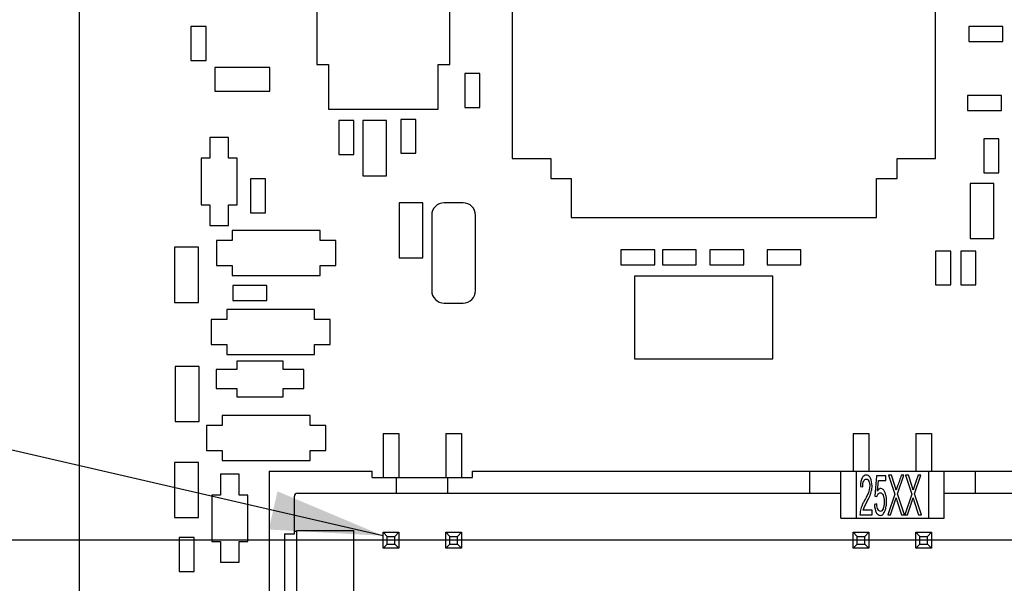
# Model space of a CAD drawing. Header units: inches. Extents: x 0 to 22, y 0 to 17.
# Tile 6 of 22: x 7.866 to 9.437, y 10.654 to 11.552. Entities that reach past the tile are written whole.
import ezdxf

# ---------------------------------------------------------------- set-up
doc = ezdxf.new("R2010")
doc.units = ezdxf.units.IN
doc.header["$LTSCALE"] = 1.21
doc.header["$MEASUREMENT"] = 0
doc.layers.get('0').update_dxf_attribs({"linetype": 'CONTINUOUS'})
for name, color, linetype in [('DETAIL', 7, 'CONTINUOUS'), ('DIMENSIONS', 7, 'CONTINUOUS'), ('ECAD_695967_01_85_SOM8', 7, 'CONTINUOUS'), ('ECAD_697622_01_63_TQF100_REV3', 7, 'CONTINUOUS'), ('ECAD_711836_01_24_R_2_0603_PKO_', 7, 'CONTINUOUS'), ('ECAD_712572_01_16_R_2_0402_PKO_', 7, 'CONTINUOUS'), ('ECAD_713147_01_37_R_2_0603_PKO_', 7, 'CONTINUOUS'), ('ECAD_714786_01_16_R_2_0402_PKO_', 7, 'CONTINUOUS'), ('ECAD_715793_01_24_C_2_0402_PKO_', 7, 'CONTINUOUS'), ('ECAD_715895_01_70_C1206_REV1', 7, 'CONTINUOUS'), ('ECAD_716657_01_35_C_2_0603_PKO_', 7, 'CONTINUOUS'), ('ECAD_716665_01_22_C_2_0402_PKO_', 7, 'CONTINUOUS'), ('ECAD_724796_01_59_XTL_2_SX532_3', 7, 'CONTINUOUS'), ('ECAD_730200_01_53_CR_2_SOD123_R', 7, 'CONTINUOUS'), ('ECAD_730620_01_24_R_2_0402_PKO_', 7, 'CONTINUOUS'), ('ECAD_730847_01_31_CR_2_1SS353', 7, 'CONTINUOUS'), ('ECAD_C0402_SPARE_24_2_0402_PKO_', 7, 'CONTINUOUS'), ('ECAD_C0603_SPARE_35_2_0603_PKO_', 7, 'CONTINUOUS')]:
    doc.layers.add(name, color=color, linetype=linetype)
doc.styles.get("Standard").update_dxf_attribs({"font": 'txt', "width": 0.8})
doc.dimstyles.new('DIMSTYLE_3', dxfattribs={"dimtxt": 0.125, "dimasz": 0.18, "dimexe": 0.125, "dimexo": 0.0625, "dimgap": 0.03125, "dimtad": 0, "dimtih": 1, "dimtoh": 1, "dimdsep": 46, "dimtxsty": 'STANDARD', "dimblk": '_FILLED', "dimblk1": '_FILLED', "dimblk2": '_FILLED', "dimcen": 0.09, "dimadec": 0, "dimazin": 0, "dimtp": 0.001, "dimtm": 0.001, "dimtfac": 1, "dimtofl": 0, "dimtmove": 0, "dimatfit": 3, "dimldrblk": '_FILLED', "dimfxl": 1, "dimtolj": 1, "dimarcsym": 0})
doc.dimstyles.get("Standard").update_dxf_attribs({"dimtxt": 0.125, "dimasz": 0.18, "dimexe": 0.125, "dimexo": 0.0625, "dimgap": 0.09, "dimtad": 0, "dimtih": 1, "dimtoh": 1, "dimdec": 3, "dimdsep": 46, "dimtxsty": 'STANDARD', "dimblk": '_FILLED', "dimblk1": '_FILLED', "dimblk2": '_FILLED', "dimcen": 0.09, "dimadec": 0, "dimazin": 0, "dimtol": 1, "dimtp": 0.01, "dimtm": 0.01, "dimtfac": 1, "dimtdec": 3, "dimtofl": 0, "dimtmove": 0, "dimatfit": 3, "dimldrblk": '_FILLED', "dimfxl": 1, "dimtolj": 1, "dimarcsym": 0})

# ---------------------------------------------------------------- blocks, each defined once
blk = doc.blocks.new('*D6')
at = {"layer": 'DIMENSIONS', "color": 2, "linetype": 'CONTINUOUS'}
blk.add_line((9.9894, 10.7223), (7.273, 10.7223), dxfattribs=at)
at = {"layer": 'DIMENSIONS', "color": 2, "linetype": 'CONTINUOUS', "insert": (7.2105, 10.7848), "char_height": 0.125, "width": 1.825, "attachment_point": 3, "line_spacing_factor": 0.9}
blk.add_mtext('PIN 1 10.95{\\Ftxt.shx;\\W1.000000;\\H0.125000; }[.431]', dxfattribs=at)
blk = doc.blocks.new('_FILLED')
at = {"color": 0, "linetype": 'BYBLOCK'}
blk.add_solid([(0, 0), (-1, 0.1736), (-1, -0.1736)], dxfattribs=at)
blk = doc.blocks.new('*D7')
at = {"layer": 'DIMENSIONS', "color": 2, "linetype": 'CONTINUOUS'}
blk.add_line((8.9705, 12.6463), (7.273, 12.6463), dxfattribs=at)
at = {"layer": 'DIMENSIONS', "color": 2, "linetype": 'CONTINUOUS', "insert": (7.2105, 12.7088), "char_height": 0.125, "width": 1.325, "attachment_point": 3, "line_spacing_factor": 0.9}
blk.add_mtext('59.82{\\Ftxt.shx;\\W1.000000;\\H0.125000; }[2.355]', dxfattribs=at)
blk = doc.blocks.new('*D8')
at = {"layer": 'DIMENSIONS', "color": 2, "linetype": 'CONTINUOUS'}
blk.add_line((7.898, 12.8338), (7.273, 12.8338), dxfattribs=at)
at = {"layer": 'DIMENSIONS', "color": 2, "linetype": 'CONTINUOUS', "insert": (7.2105, 12.8963), "char_height": 0.125, "width": 1.325, "attachment_point": 3, "line_spacing_factor": 0.9}
blk.add_mtext('64.58{\\Ftxt.shx;\\W1.000000;\\H0.125000; }[2.543]', dxfattribs=at)
blk = doc.blocks.new('*D14')
at = {"layer": 'DIMENSIONS', "color": 2, "linetype": 'CONTINUOUS'}
blk.add_line((10.058, 10.6536), (10.058, 9.3887), dxfattribs=at)
at = {"layer": 'DIMENSIONS', "color": 2, "linetype": 'CONTINUOUS', "insert": (9.9955, 9.3262), "char_height": 0.125, "width": 1.925, "attachment_point": 3, "rotation": 90, "line_spacing_factor": 0.9}
blk.add_mtext('PIN 1 41.28{\\Ftxt.shx;\\W1.000000;\\H0.125000; }[1.625]', dxfattribs=at)

msp = doc.modelspace()

# ---------------------------------------------------------------- linework, layer by layer
at = {"color": 7, "linetype": 'CONTINUOUS'}
for p, q in [((7.9605, 12.8338), (7.9605, 10.1445)), ((8.4455, 10.8923), (8.4455, 10.8223)), ((8.4455, 10.8923), (8.4705, 10.8923)), ((8.4705, 10.8923), (8.4705, 10.8223)), ((8.5455, 10.8923), (8.5455, 10.8223)), ((8.5455, 10.8923), (8.5705, 10.8923)), ((8.5705, 10.8923), (8.5705, 10.8223)), ((9.1955, 10.8923), (9.2205, 10.8923)), ((9.1955, 10.8923), (9.1955, 10.8323)), ((9.2205, 10.8923), (9.2205, 10.8323)), ((9.2955, 10.8923), (9.3205, 10.8923)), ((9.2955, 10.8923), (9.2955, 10.8323)), ((9.3205, 10.8923), (9.3205, 10.8323)), ((8.264, 10.8323), (8.264, 10.5123)), ((8.264, 10.8323), (8.428, 10.8323)), ((8.428, 10.8223), (8.428, 10.8323)), ((8.588, 10.8223), (8.588, 10.8323)), ((8.588, 10.8323), (9.828, 10.8323)), ((9.1255, 10.8323), (9.1255, 10.7973)), ((9.1755, 10.7573), (9.1755, 10.8323)), ((9.2005, 10.7573), (9.2005, 10.8323)), ((9.2328, 10.8251), (9.23, 10.7927)), ((9.2473, 10.8251), (9.2328, 10.8251)), ((9.2473, 10.8177), (9.2473, 10.8251)), ((9.2564, 10.8259), (9.2518, 10.8259)), ((9.2518, 10.8259), (9.2617, 10.7957)), ((9.2617, 10.8097), (9.2564, 10.8259)), ((9.2661, 10.7962), (9.2764, 10.8259)), ((9.2764, 10.8259), (9.2722, 10.8259)), ((9.2835, 10.8259), (9.2789, 10.8259)), ((9.2789, 10.8259), (9.2889, 10.7957)), ((9.2888, 10.8097), (9.2835, 10.8259)), ((9.2933, 10.7962), (9.3035, 10.8259)), ((9.2993, 10.8259), (9.2955, 10.8151)), ((9.3035, 10.8259), (9.2993, 10.8259)), ((9.3155, 10.8323), (9.3155, 10.7573)), ((9.3405, 10.7573), (9.3405, 10.8323)), ((9.3905, 10.7973), (9.3905, 10.8323)), ((8.428, 10.8223), (8.588, 10.8223)), ((8.467, 10.7973), (8.467, 10.8223)), ((8.549, 10.7973), (8.549, 10.8223)), ((9.207, 10.8079), (9.2106, 10.8071)), ((9.2341, 10.8007), (9.2357, 10.8177)), ((9.2357, 10.8177), (9.2473, 10.8177)), ((9.264, 10.802), (9.2617, 10.8097)), ((9.2911, 10.802), (9.2888, 10.8097)), ((8.304, 10.7323), (8.304, 10.7923)), ((8.309, 10.7973), (9.1755, 10.7973)), ((9.23, 10.7927), (9.2334, 10.7917)), ((9.2617, 10.7957), (9.2505, 10.7629)), ((9.2772, 10.7629), (9.2661, 10.7962)), ((9.2889, 10.7957), (9.2776, 10.7629)), ((9.3043, 10.7629), (9.2933, 10.7962)), ((9.3405, 10.7973), (10.207, 10.7973)), ((9.2128, 10.7745), (9.2169, 10.7825)), ((9.2169, 10.7825), (9.2205, 10.7894)), ((9.2331, 10.7801), (9.2294, 10.7794)), ((9.2551, 10.7629), (9.2624, 10.7849)), ((9.2624, 10.7849), (9.2638, 10.7896)), ((9.2638, 10.7896), (9.2651, 10.7854)), ((9.2651, 10.7854), (9.2724, 10.7629)), ((9.2822, 10.7629), (9.2895, 10.7849)), ((9.2895, 10.7849), (9.2909, 10.7896)), ((9.2909, 10.7896), (9.2922, 10.7854)), ((9.2922, 10.7854), (9.2995, 10.7629)), ((9.2063, 10.7629), (9.2255, 10.7629)), ((9.2113, 10.7703), (9.2128, 10.7745)), ((9.2255, 10.7703), (9.2113, 10.7703)), ((9.2255, 10.7629), (9.2255, 10.7703)), ((9.2505, 10.7629), (9.2551, 10.7629)), ((9.2724, 10.7629), (9.2772, 10.7629)), ((9.2776, 10.7629), (9.2822, 10.7629)), ((9.2995, 10.7629), (9.3043, 10.7629)), ((9.1755, 10.7573), (9.3405, 10.7573)), ((8.288, 10.7323), (8.288, 10.6123)), ((8.288, 10.7323), (8.304, 10.7323)), ((8.308, 10.7363), (8.304, 10.7363)), ((8.308, 10.6068), (8.308, 10.7378)), ((8.308, 10.7378), (8.399, 10.7378)), ((8.399, 10.6068), (8.399, 10.7378)), ((8.4455, 10.7348), (8.4519, 10.7284)), ((8.4455, 10.7098), (8.4455, 10.7348)), ((8.4455, 10.7348), (8.4705, 10.7348)), ((8.4519, 10.7161), (8.4519, 10.7284)), ((8.4519, 10.7284), (8.4642, 10.7284)), ((8.4705, 10.7348), (8.4642, 10.7284)), ((8.4642, 10.7161), (8.4642, 10.7284)), ((8.4705, 10.7348), (8.4705, 10.7098)), ((8.5455, 10.7348), (8.5519, 10.7284)), ((8.5455, 10.7098), (8.5455, 10.7348)), ((8.5455, 10.7348), (8.5705, 10.7348)), ((8.5519, 10.7161), (8.5519, 10.7284)), ((8.5519, 10.7284), (8.5642, 10.7284)), ((8.5705, 10.7348), (8.5642, 10.7284)), ((8.5642, 10.7161), (8.5642, 10.7284)), ((8.5705, 10.7348), (8.5705, 10.7098)), ((9.1955, 10.7348), (9.2205, 10.7348)), ((9.1955, 10.7348), (9.2019, 10.7284)), ((9.1955, 10.7098), (9.1955, 10.7348)), ((9.2019, 10.7284), (9.2142, 10.7284)), ((9.2019, 10.7161), (9.2019, 10.7284)), ((9.2205, 10.7348), (9.2142, 10.7284)), ((9.2142, 10.7161), (9.2142, 10.7284)), ((9.2205, 10.7348), (9.2205, 10.7098)), ((9.2955, 10.7348), (9.3205, 10.7348)), ((9.2955, 10.7348), (9.3019, 10.7284)), ((9.2955, 10.7098), (9.2955, 10.7348)), ((9.3019, 10.7284), (9.3142, 10.7284)), ((9.3019, 10.7161), (9.3019, 10.7284)), ((9.3205, 10.7348), (9.3142, 10.7284)), ((9.3142, 10.7161), (9.3142, 10.7284)), ((9.3205, 10.7348), (9.3205, 10.7098)), ((8.4455, 10.7098), (8.4519, 10.7161)), ((8.4519, 10.7161), (8.4642, 10.7161)), ((8.4705, 10.7098), (8.4642, 10.7161)), ((8.5455, 10.7098), (8.5519, 10.7161)), ((8.5519, 10.7161), (8.5642, 10.7161)), ((8.5705, 10.7098), (8.5642, 10.7161)), ((9.1955, 10.7098), (9.2019, 10.7161)), ((9.2019, 10.7161), (9.2142, 10.7161)), ((9.2205, 10.7098), (9.2142, 10.7161)), ((9.2955, 10.7098), (9.3019, 10.7161)), ((9.3019, 10.7161), (9.3142, 10.7161)), ((9.3205, 10.7098), (9.3142, 10.7161)), ((8.4705, 10.7098), (8.4455, 10.7098)), ((8.5705, 10.7098), (8.5455, 10.7098)), ((9.2205, 10.7098), (9.1955, 10.7098)), ((9.3205, 10.7098), (9.2955, 10.7098))]:
    msp.add_line(p, q, dxfattribs=at)
msp.add_arc((8.309, 10.7923), 0.005, 90, 180, dxfattribs=at)
for points, knots in [([(9.2205, 10.8246), (9.2204, 10.8247), (9.2198, 10.8253), (9.2185, 10.826), (9.2157, 10.8264), (9.2126, 10.8254), (9.2107, 10.8231), (9.2099, 10.8216)], [0, 0, 0, 0, 0.035676, 0.199138, 0.362601, 0.686039, 1, 1, 1, 1]), ([(9.2205, 10.7894), (9.2213, 10.791), (9.2226, 10.7938), (9.2239, 10.7975), (9.2249, 10.8013), (9.2254, 10.8049), (9.2257, 10.8124), (9.2243, 10.8199), (9.2215, 10.8238), (9.2205, 10.8246)], [0, 0, 0, 0, 0.083009, 0.178006, 0.273003, 0.368, 0.462997, 0.834513, 1, 1, 1, 1]), ([(9.2722, 10.8259), (9.2712, 10.8231), (9.2693, 10.8176), (9.2664, 10.8094), (9.2647, 10.8043), (9.264, 10.802)], [0, 0, 0, 0, 0.345055, 0.69011, 1, 1, 1, 1]), ([(9.2099, 10.8216), (9.2099, 10.8216), (9.2082, 10.8185), (9.2072, 10.8139), (9.207, 10.8079)], [0, 0, 0, 0, 0.014453, 1, 1, 1, 1]), ([(9.2106, 10.8071), (9.2107, 10.8111), (9.2115, 10.8158), (9.2139, 10.8192), (9.2163, 10.82), (9.2187, 10.8193), (9.2199, 10.8175), (9.2205, 10.8163), (9.2205, 10.8161)], [0, 0, 0, 0, 0.333485, 0.49924, 0.664994, 0.820747, 0.976499, 1, 1, 1, 1]), ([(9.2205, 10.8161), (9.2214, 10.8142), (9.2219, 10.8116), (9.2218, 10.8087), (9.2218, 10.8086)], [0, 0, 0, 0, 0.977384, 1, 1, 1, 1]), ([(9.2218, 10.8086), (9.2218, 10.8073), (9.2216, 10.8046), (9.2209, 10.8019), (9.2205, 10.8006)], [0, 0, 0, 0, 0.547796, 1, 1, 1, 1]), ([(9.2955, 10.8151), (9.2948, 10.8131), (9.2932, 10.8086), (9.2918, 10.8043), (9.2911, 10.802)], [0, 0, 0, 0, 0.441133, 1, 1, 1, 1]), ([(9.2205, 10.8006), (9.2204, 10.8003), (9.2197, 10.7982), (9.218, 10.7941), (9.2153, 10.789), (9.2137, 10.7862)], [0, 0, 0, 0, 0.096078, 0.548039, 1, 1, 1, 1]), ([(9.2322, 10.7666), (9.2331, 10.765), (9.235, 10.7626), (9.2382, 10.7616), (9.2411, 10.7621), (9.2431, 10.7636), (9.2449, 10.766), (9.2463, 10.7692), (9.2474, 10.7727), (9.2481, 10.7762), (9.2486, 10.7801), (9.2487, 10.7843), (9.2486, 10.7886), (9.2481, 10.7925), (9.2473, 10.796), (9.2462, 10.7989), (9.2453, 10.8004), (9.2449, 10.8011)], [0, 0, 0, 0, 0.111957, 0.223914, 0.292, 0.360087, 0.428173, 0.496259, 0.551754, 0.60725, 0.662745, 0.71824, 0.776557, 0.834874, 0.893191, 0.951508, 1, 1, 1, 1]), ([(9.2334, 10.7917), (9.2339, 10.7935), (9.235, 10.7958), (9.237, 10.7976), (9.239, 10.7981), (9.2413, 10.7972), (9.2433, 10.7943), (9.2444, 10.7905), (9.2448, 10.7868), (9.2449, 10.7835), (9.2448, 10.7802), (9.2445, 10.7772), (9.244, 10.775), (9.2436, 10.7737), (9.2434, 10.7733)], [0, 0, 0, 0, 0.148088, 0.222767, 0.297446, 0.416933, 0.53642, 0.655151, 0.714516, 0.773882, 0.836727, 0.899572, 0.962416, 1, 1, 1, 1]), ([(9.2449, 10.8011), (9.2444, 10.8019), (9.2427, 10.8039), (9.239, 10.8055), (9.2359, 10.8034), (9.2341, 10.8007)], [0, 0, 0, 0, 0.188701, 0.511516, 1, 1, 1, 1]), ([(9.2137, 10.7862), (9.2127, 10.7844), (9.2109, 10.781), (9.209, 10.7766), (9.2076, 10.7725), (9.2066, 10.768), (9.2063, 10.7648), (9.2063, 10.7629)], [0, 0, 0, 0, 0.192098, 0.384197, 0.576295, 0.768394, 1, 1, 1, 1]), ([(9.2434, 10.7733), (9.2433, 10.773), (9.2426, 10.7712), (9.2412, 10.7689), (9.2382, 10.7676), (9.2347, 10.7702), (9.2334, 10.7761), (9.2331, 10.7801)], [0, 0, 0, 0, 0.036302, 0.216925, 0.397549, 0.697805, 1, 1, 1, 1])]:
    msp.add_open_spline(points, degree=3, knots=knots, dxfattribs=at)
msp.add_open_spline([(9.2294, 10.7794), (9.2296, 10.7741), (9.2306, 10.7699), (9.2322, 10.7666)], degree=3, dxfattribs=at)
at = {"layer": 'ECAD_695967_01_85_SOM8', "color": 7, "linetype": 'CONTINUOUS'}
for p, q in [((8.34, 11.6938), (8.34, 11.4808)), ((8.552, 11.4808), (8.552, 11.6938)), ((8.34, 11.4808), (8.3585, 11.4808)), ((8.3585, 11.4808), (8.3585, 11.4098)), ((8.5335, 11.4098), (8.5335, 11.4808)), ((8.5335, 11.4808), (8.552, 11.4808)), ((8.3585, 11.4098), (8.5335, 11.4098))]:
    msp.add_line(p, q, dxfattribs=at)
at = {"layer": 'ECAD_697622_01_63_TQF100_REV3', "color": 7, "linetype": 'CONTINUOUS'}
for p, q in [((8.6515, 11.8178), (8.6515, 11.3308)), ((9.327, 11.3308), (9.327, 11.8178)), ((8.6515, 11.3308), (8.713, 11.3308)), ((8.713, 11.3308), (8.713, 11.2988)), ((9.2655, 11.3308), (9.327, 11.3308)), ((9.2655, 11.2988), (9.2655, 11.3308)), ((8.713, 11.2988), (8.7455, 11.2988)), ((8.7455, 11.2988), (8.7455, 11.2368)), ((9.2325, 11.2988), (9.2655, 11.2988)), ((9.2325, 11.2368), (9.2325, 11.2988)), ((8.7455, 11.2368), (9.2325, 11.2368))]:
    msp.add_line(p, q, dxfattribs=at)
at = {"layer": 'ECAD_711836_01_24_R_2_0603_PKO_', "color": 7, "linetype": 'CONTINUOUS'}
for p, q in [((8.413, 11.3913), (8.413, 11.3033)), ((8.451, 11.3913), (8.413, 11.3913)), ((8.451, 11.3033), (8.451, 11.3913)), ((8.413, 11.3033), (8.451, 11.3033)), ((9.42, 11.2913), (9.382, 11.2913)), ((9.382, 11.2913), (9.382, 11.2033)), ((9.42, 11.2033), (9.42, 11.2913)), ((9.382, 11.2033), (9.42, 11.2033))]:
    msp.add_line(p, q, dxfattribs=at)
at = {"layer": 'ECAD_712572_01_16_R_2_0402_PKO_', "color": 7, "linetype": 'CONTINUOUS'}
for p, q in [((8.375, 11.3913), (8.375, 11.3373)), ((8.399, 11.3913), (8.375, 11.3913)), ((8.399, 11.3373), (8.399, 11.3913)), ((9.428, 11.3623), (9.404, 11.3623)), ((9.404, 11.3623), (9.404, 11.3083)), ((9.428, 11.3083), (9.428, 11.3623)), ((8.375, 11.3373), (8.399, 11.3373)), ((9.404, 11.3083), (9.428, 11.3083)), ((9.391, 11.1833), (9.367, 11.1833)), ((9.367, 11.1833), (9.367, 11.1293)), ((9.391, 11.1293), (9.391, 11.1833)), ((9.367, 11.1293), (9.391, 11.1293))]:
    msp.add_line(p, q, dxfattribs=at)
at = {"layer": 'ECAD_713147_01_37_R_2_0603_PKO_', "color": 7, "linetype": 'CONTINUOUS'}
for p, q in [((8.113, 11.1893), (8.113, 11.1013)), ((8.151, 11.1893), (8.113, 11.1893)), ((8.151, 11.1013), (8.151, 11.1893)), ((8.113, 11.1013), (8.151, 11.1013)), ((8.114, 10.9993), (8.114, 10.9113)), ((8.152, 10.9993), (8.114, 10.9993)), ((8.152, 10.9113), (8.152, 10.9993)), ((8.114, 10.9113), (8.152, 10.9113)), ((8.113, 10.8463), (8.113, 10.7583)), ((8.151, 10.8463), (8.113, 10.8463)), ((8.151, 10.7583), (8.151, 10.8463)), ((8.113, 10.7583), (8.151, 10.7583))]:
    msp.add_line(p, q, dxfattribs=at)
at = {"layer": 'ECAD_714786_01_16_R_2_0402_PKO_', "color": 7, "linetype": 'CONTINUOUS'}
for p, q in [((8.474, 11.3933), (8.474, 11.3393)), ((8.498, 11.3933), (8.474, 11.3933)), ((8.498, 11.3393), (8.498, 11.3933)), ((8.474, 11.3393), (8.498, 11.3393)), ((8.234, 11.2983), (8.234, 11.2443)), ((8.258, 11.2983), (8.234, 11.2983)), ((8.258, 11.2443), (8.258, 11.2983)), ((8.234, 11.2443), (8.258, 11.2443)), ((8.206, 11.1283), (8.206, 11.1043)), ((8.26, 11.1283), (8.206, 11.1283)), ((8.26, 11.1043), (8.26, 11.1283)), ((8.206, 11.1043), (8.26, 11.1043)), ((8.12, 10.7263), (8.12, 10.6723)), ((8.144, 10.7263), (8.12, 10.7263)), ((8.144, 10.6723), (8.144, 10.7263)), ((8.12, 10.6723), (8.144, 10.6723))]:
    msp.add_line(p, q, dxfattribs=at)
at = {"layer": 'ECAD_715793_01_24_C_2_0402_PKO_', "color": 7, "linetype": 'CONTINUOUS'}
for p, q in [((9.38, 11.5413), (9.38, 11.5173)), ((9.434, 11.5413), (9.38, 11.5413)), ((9.434, 11.5173), (9.434, 11.5413)), ((9.38, 11.5173), (9.434, 11.5173)), ((8.576, 11.4663), (8.576, 11.4123)), ((8.6, 11.4663), (8.576, 11.4663)), ((8.6, 11.4123), (8.6, 11.4663)), ((9.432, 11.4313), (9.378, 11.4313)), ((9.378, 11.4313), (9.378, 11.4073)), ((9.432, 11.4073), (9.432, 11.4313)), ((8.576, 11.4123), (8.6, 11.4123)), ((9.378, 11.4073), (9.432, 11.4073)), ((8.825, 11.1853), (8.825, 11.1613)), ((8.879, 11.1853), (8.825, 11.1853)), ((8.879, 11.1613), (8.879, 11.1853)), ((9.112, 11.1853), (9.058, 11.1853)), ((9.058, 11.1853), (9.058, 11.1613)), ((9.112, 11.1613), (9.112, 11.1853)), ((8.825, 11.1613), (8.879, 11.1613)), ((9.058, 11.1613), (9.112, 11.1613))]:
    msp.add_line(p, q, dxfattribs=at)
at = {"layer": 'ECAD_715895_01_70_C1206_REV1', "color": 7, "linetype": 'CONTINUOUS'}
for p, q in [((8.573, 11.2603), (8.543, 11.2603)), ((8.523, 11.2403), (8.523, 11.1203)), ((8.593, 11.1203), (8.593, 11.2403)), ((8.543, 11.1003), (8.573, 11.1003))]:
    msp.add_line(p, q, dxfattribs=at)
for centre, start, end in [((8.543, 11.2403), 90, 180), ((8.573, 11.2403), 0, 90), ((8.543, 11.1203), 180, 270), ((8.573, 11.1203), 270, 360)]:
    msp.add_arc(centre, 0.02, start, end, dxfattribs=at)
at = {"layer": 'ECAD_716657_01_35_C_2_0603_PKO_', "color": 7, "linetype": 'CONTINUOUS'}
for p, q in [((8.471, 11.2603), (8.471, 11.1723)), ((8.509, 11.2603), (8.471, 11.2603)), ((8.509, 11.1723), (8.509, 11.2603)), ((8.471, 11.1723), (8.509, 11.1723))]:
    msp.add_line(p, q, dxfattribs=at)
at = {"layer": 'ECAD_716665_01_22_C_2_0402_PKO_', "color": 7, "linetype": 'CONTINUOUS'}
for p, q in [((8.891, 11.1853), (8.891, 11.1613)), ((8.945, 11.1853), (8.891, 11.1853)), ((8.945, 11.1613), (8.945, 11.1853)), ((8.967, 11.1853), (8.967, 11.1613)), ((9.021, 11.1853), (8.967, 11.1853)), ((9.021, 11.1613), (9.021, 11.1853)), ((8.891, 11.1613), (8.945, 11.1613)), ((8.967, 11.1613), (9.021, 11.1613))]:
    msp.add_line(p, q, dxfattribs=at)
at = {"layer": 'ECAD_724796_01_59_XTL_2_SX532_3', "color": 7, "linetype": 'CONTINUOUS'}
for p, q in [((8.8467, 11.1432), (8.8467, 11.0113)), ((9.0673, 11.1432), (8.8467, 11.1432)), ((9.0673, 11.0113), (9.0673, 11.1432)), ((8.8467, 11.0113), (9.0673, 11.0113))]:
    msp.add_line(p, q, dxfattribs=at)
at = {"layer": 'ECAD_730200_01_53_CR_2_SOD123_R', "color": 7, "linetype": 'CONTINUOUS'}
for p, q in [((8.205, 11.2163), (8.205, 11.2003)), ((8.345, 11.2163), (8.205, 11.2163)), ((8.345, 11.2003), (8.345, 11.2163)), ((8.18, 11.2003), (8.18, 11.1603)), ((8.205, 11.2003), (8.18, 11.2003)), ((8.37, 11.2003), (8.345, 11.2003)), ((8.37, 11.1603), (8.37, 11.2003)), ((8.18, 11.1603), (8.205, 11.1603)), ((8.205, 11.1603), (8.205, 11.1443)), ((8.345, 11.1443), (8.345, 11.1603)), ((8.345, 11.1603), (8.37, 11.1603)), ((8.205, 11.1443), (8.345, 11.1443)), ((8.196, 11.0903), (8.196, 11.0743)), ((8.336, 11.0903), (8.196, 11.0903)), ((8.336, 11.0743), (8.336, 11.0903)), ((8.171, 11.0743), (8.171, 11.0343)), ((8.196, 11.0743), (8.171, 11.0743)), ((8.361, 11.0743), (8.336, 11.0743)), ((8.361, 11.0343), (8.361, 11.0743)), ((8.171, 11.0343), (8.196, 11.0343)), ((8.196, 11.0343), (8.196, 11.0183)), ((8.336, 11.0183), (8.336, 11.0343)), ((8.336, 11.0343), (8.361, 11.0343)), ((8.196, 11.0183), (8.336, 11.0183)), ((8.189, 10.9213), (8.189, 10.9053)), ((8.329, 10.9213), (8.189, 10.9213)), ((8.329, 10.9053), (8.329, 10.9213)), ((8.164, 10.9053), (8.164, 10.8653)), ((8.189, 10.9053), (8.164, 10.9053)), ((8.354, 10.9053), (8.329, 10.9053)), ((8.354, 10.8653), (8.354, 10.9053)), ((8.164, 10.8653), (8.189, 10.8653)), ((8.189, 10.8653), (8.189, 10.8493)), ((8.329, 10.8493), (8.329, 10.8653)), ((8.329, 10.8653), (8.354, 10.8653)), ((8.189, 10.8493), (8.329, 10.8493))]:
    msp.add_line(p, q, dxfattribs=at)
at = {"layer": 'ECAD_730620_01_24_R_2_0402_PKO_', "color": 7, "linetype": 'CONTINUOUS'}
for p, q in [((8.139, 11.5413), (8.139, 11.4873)), ((8.163, 11.5413), (8.139, 11.5413)), ((8.163, 11.4873), (8.163, 11.5413)), ((8.139, 11.4873), (8.163, 11.4873))]:
    msp.add_line(p, q, dxfattribs=at)
at = {"layer": 'ECAD_730847_01_31_CR_2_1SS353', "color": 7, "linetype": 'CONTINUOUS'}
for p, q in [((8.169, 11.3643), (8.169, 11.3313)), ((8.199, 11.3643), (8.169, 11.3643)), ((8.199, 11.3313), (8.199, 11.3643)), ((8.1555, 11.3313), (8.1555, 11.2573)), ((8.169, 11.3313), (8.1555, 11.3313)), ((8.2125, 11.3313), (8.199, 11.3313)), ((8.2125, 11.2573), (8.2125, 11.3313)), ((8.1555, 11.2573), (8.169, 11.2573)), ((8.169, 11.2573), (8.169, 11.2243)), ((8.199, 11.2243), (8.199, 11.2573)), ((8.199, 11.2573), (8.2125, 11.2573)), ((8.169, 11.2243), (8.199, 11.2243)), ((8.212, 11.0078), (8.212, 10.9943)), ((8.286, 11.0078), (8.212, 11.0078)), ((8.286, 10.9943), (8.286, 11.0078)), ((8.179, 10.9943), (8.179, 10.9643)), ((8.212, 10.9943), (8.179, 10.9943)), ((8.319, 10.9943), (8.286, 10.9943)), ((8.319, 10.9643), (8.319, 10.9943)), ((8.179, 10.9643), (8.212, 10.9643)), ((8.212, 10.9643), (8.212, 10.9508)), ((8.286, 10.9508), (8.286, 10.9643)), ((8.286, 10.9643), (8.319, 10.9643)), ((8.212, 10.9508), (8.286, 10.9508)), ((8.186, 10.8273), (8.186, 10.7943)), ((8.216, 10.8273), (8.186, 10.8273)), ((8.216, 10.7943), (8.216, 10.8273)), ((8.1725, 10.7943), (8.1725, 10.7203)), ((8.186, 10.7943), (8.1725, 10.7943)), ((8.2295, 10.7943), (8.216, 10.7943)), ((8.2295, 10.7203), (8.2295, 10.7943)), ((8.1725, 10.7203), (8.186, 10.7203)), ((8.186, 10.7203), (8.186, 10.6873)), ((8.216, 10.6873), (8.216, 10.7203)), ((8.216, 10.7203), (8.2295, 10.7203)), ((8.186, 10.6873), (8.216, 10.6873))]:
    msp.add_line(p, q, dxfattribs=at)
at = {"layer": 'ECAD_C0402_SPARE_24_2_0402_PKO_', "color": 7, "linetype": 'CONTINUOUS'}
for p, q in [((9.351, 11.1833), (9.327, 11.1833)), ((9.327, 11.1833), (9.327, 11.1293)), ((9.351, 11.1293), (9.351, 11.1833)), ((9.327, 11.1293), (9.351, 11.1293))]:
    msp.add_line(p, q, dxfattribs=at)
at = {"layer": 'ECAD_C0603_SPARE_35_2_0603_PKO_', "color": 7, "linetype": 'CONTINUOUS'}
for p, q in [((8.177, 11.4763), (8.177, 11.4383)), ((8.265, 11.4763), (8.177, 11.4763)), ((8.265, 11.4383), (8.265, 11.4763)), ((8.177, 11.4383), (8.265, 11.4383))]:
    msp.add_line(p, q, dxfattribs=at)

# ---------------------------------------------------------------- dimensions: what is measured, and where the dimension line sits
at = {"layer": 'DIMENSIONS', "color": 2, "linetype": 'CONTINUOUS'}
for feature_location, offset, origin, picture, middle in [((7.898, 12.8338), (-0.625, 0), (7.9605, 10.2913), '*D8', (6.548, 12.8338)), ((8.9704534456, 12.6462631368), (-1.6975, 0), (9.0329534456, 10.2912631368), '*D7', (6.5479534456, 12.6462631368))]:
    dim = msp.add_ordinate_dim(feature_location=feature_location, offset=offset, dtype=0, origin=origin, dimstyle='DIMSTYLE_3', dxfattribs=at)
    dim.commit()
    dim.dimension.update_dxf_attribs({"geometry": picture, "text_midpoint": middle})
for feature_location, offset, dtype, origin, picture, middle in [((9.9894, 10.7223), (-2.7164, 0), 0, (10.0519, 10.2913), '*D6', (6.298, 10.7223)), ((10.058, 10.6536), (0, -1.2649), 1, (8.4329, 10.7161), '*D14', (10.058, 8.3637))]:
    dim = msp.add_ordinate_dim(feature_location=feature_location, offset=offset, dtype=dtype, origin=origin, text='PIN 1 <>', dimstyle='DIMSTYLE_3', dxfattribs=at)
    dim.commit()
    dim.dimension.update_dxf_attribs({"geometry": picture, "text_midpoint": middle})

# ---------------------------------------------------------------- leaders
at = {"layer": 'DETAIL', "color": 2, "linetype": 'CONTINUOUS'}
msp.add_leader([(8.4455, 10.7293), (7.3829, 10.9739), (7.2029, 10.9739)], dimstyle='STANDARD', override={"dimtad": 0}, dxfattribs=at)

doc.saveas('drawing.dxf')
